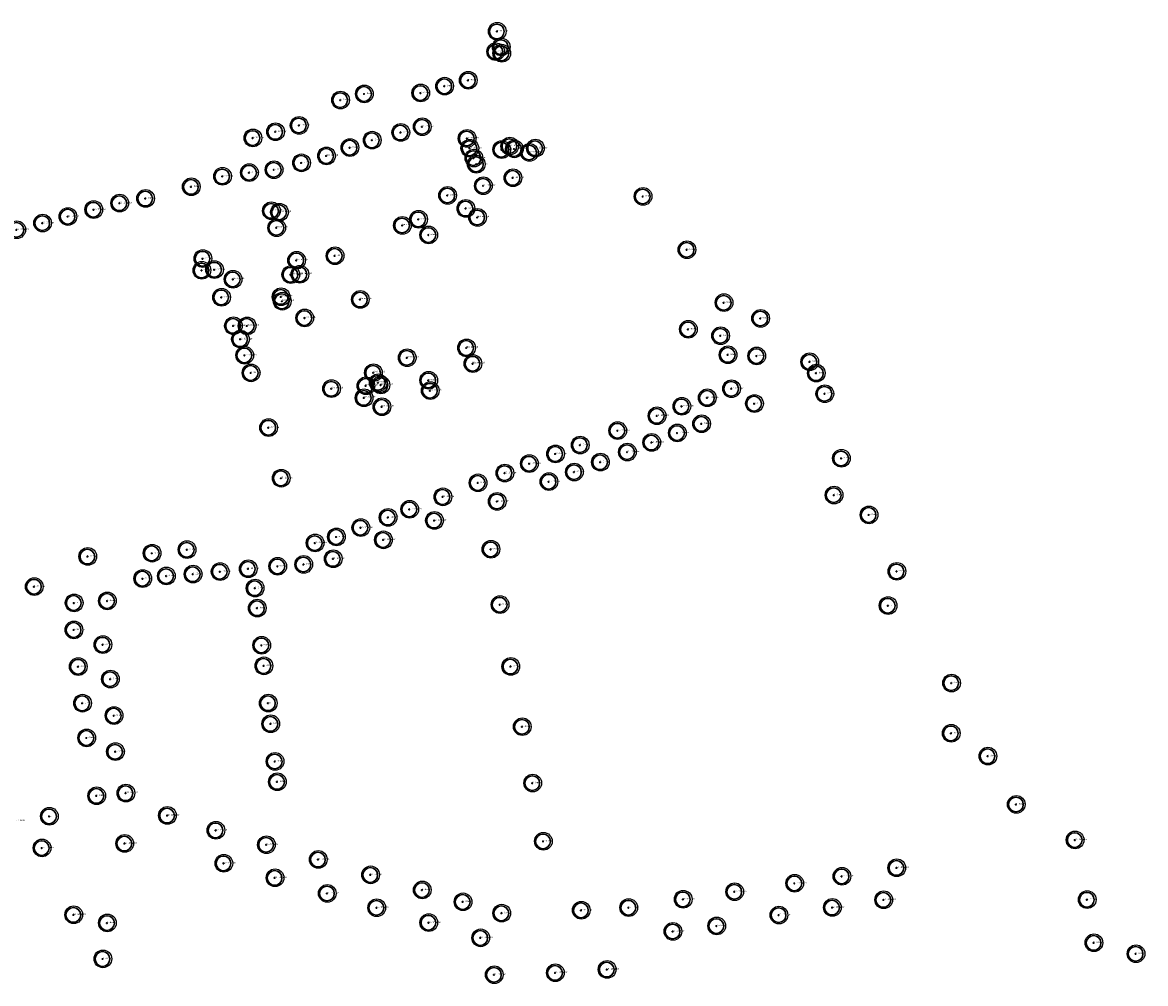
# Model space of a CAD drawing. Header units: metres. Extents: x 122855 to 145045, y 475575 to 480107.
# Tile 16 of 16: x 144239 to 144620, y 478499 to 478825. Entities that reach past the tile are written whole.
import ezdxf

# ---------------------------------------------------------------- set-up
doc = ezdxf.new("R2010")
doc.units = ezdxf.units.M
doc.header["$MEASUREMENT"] = 0
for name, color, linetype in [('0 - 6 meter', 52, 'Continuous'), ('12 - 15 meter', 65, 'Continuous'), ('15 - 18 meter', 83, 'Continuous'), ('18 - 24 meter', 58, 'Continuous'), ('20210609Boombeheer_Boombe', 7, 'Continuous'), ('6 - 9 meter', 60, 'Continuous'), ('9 - 12 meter', 60, 'Continuous'), ('Hoogte onbekent', 10, 'Continuous')]:
    doc.layers.add(name, color=color, linetype=linetype)
doc.styles.get("Standard").update_dxf_attribs({"font": 'arial.ttf'})

# ---------------------------------------------------------------- blocks, each defined once
blk = doc.blocks.new('SGR-BOOM_01')
at = {"lineweight": 30, "ltscale": 0.1}
h = blk.add_hatch(color=7, dxfattribs=at)
edge = h.paths.add_edge_path()
edge.add_arc((0, 0), 0.15, 0, 360)
at = {"color": 7, "lineweight": 30}
for radius in [2.5, 0.045]:
    blk.add_circle((0, 0), radius, dxfattribs=at)
at = {"color": 7, "lineweight": 30, "ltscale": 0.1}
blk.add_circle((0, 0), 0.15, dxfattribs=at)
blk = doc.blocks.new('Cirkel 6meter')
blk.add_circle((0.13, 0.05), 3)

msp = doc.modelspace()

# ---------------------------------------------------------------- block references
at = {"layer": '20210609Boombeheer_Boombe'}
for name, p in [('Cirkel 6meter', (144400.198, 478822.175)), ('SGR-BOOM_01', (144400.198, 478822.175)), ('Cirkel 6meter', (144399.6899, 478815.27138)), ('SGR-BOOM_01', (144399.6899, 478815.27138)), ('Cirkel 6meter', (144401.54198, 478816.85888)), ('Cirkel 6meter', (144401.74042, 478814.74221)), ('SGR-BOOM_01', (144401.54198, 478816.85888)), ('SGR-BOOM_01', (144401.74042, 478814.74221)), ('Cirkel 6meter', (144382.359, 478803.571)), ('Cirkel 6meter', (144390.386, 478805.582)), ('SGR-BOOM_01', (144390.386, 478805.582)), ('Cirkel 6meter', (144355.127, 478800.959)), ('SGR-BOOM_01', (144355.127, 478800.959)), ('Cirkel 6meter', (144374.251, 478801.26)), ('SGR-BOOM_01', (144374.251, 478801.26)), ('SGR-BOOM_01', (144382.359, 478803.571)), ('Cirkel 6meter', (144347.041, 478798.864)), ('SGR-BOOM_01', (144347.041, 478798.864)), ('Cirkel 6meter', (144324.99, 478788.106)), ('Cirkel 6meter', (144333.006, 478790.277)), ('SGR-BOOM_01', (144333.006, 478790.277)), ('Cirkel 6meter', (144374.782, 478789.821)), ('SGR-BOOM_01', (144374.782, 478789.821)), ('Cirkel 6meter', (144317.315, 478786.015)), ('SGR-BOOM_01', (144317.315, 478786.015)), ('SGR-BOOM_01', (144324.99, 478788.106)), ('Cirkel 6meter', (144357.778, 478785.254)), ('SGR-BOOM_01', (144357.778, 478785.254)), ('Cirkel 6meter', (144367.494, 478787.87)), ('SGR-BOOM_01', (144367.494, 478787.87)), ('Cirkel 6meter', (144389.984, 478785.869)), ('SGR-BOOM_01', (144389.984, 478785.869)), ('Cirkel 6meter', (144350.235, 478782.745)), ('SGR-BOOM_01', (144350.235, 478782.745)), ('Cirkel 6meter', (144390.902, 478782.53)), ('SGR-BOOM_01', (144390.902, 478782.53)), ('Cirkel 6meter', (144401.71866, 478782.06656)), ('SGR-BOOM_01', (144401.71866, 478782.06656)), ('Cirkel 6meter', (144404.45809, 478783.25763)), ('SGR-BOOM_01', (144404.45809, 478783.25763)), ('Cirkel 6meter', (144406.00647, 478782.30477)), ('SGR-BOOM_01', (144406.00647, 478782.30477)), ('Cirkel 6meter', (144411.128, 478781.11372)), ('SGR-BOOM_01', (144411.128, 478781.11372)), ('Cirkel 6meter', (144413.1528, 478782.54298)), ('SGR-BOOM_01', (144413.1528, 478782.54298)), ('Cirkel 6meter', (144333.804, 478777.556)), ('SGR-BOOM_01', (144333.804, 478777.556)), ('Cirkel 6meter', (144342.282, 478779.927)), ('SGR-BOOM_01', (144342.282, 478779.927)), ('Cirkel 6meter', (144392.279, 478779.192)), ('SGR-BOOM_01', (144392.279, 478779.192)), ('Cirkel 6meter', (144393.08, 478777.089)), ('SGR-BOOM_01', (144393.08, 478777.089)), ('Cirkel 6meter', (144307.007, 478772.981)), ('Cirkel 6meter', (144316.104, 478774.236)), ('SGR-BOOM_01', (144316.104, 478774.236)), ('Cirkel 6meter', (144324.48, 478775.238)), ('SGR-BOOM_01', (144324.48, 478775.238)), ('Cirkel 6meter', (144296.419, 478769.447)), ('SGR-BOOM_01', (144296.419, 478769.447)), ('SGR-BOOM_01', (144307.007, 478772.981)), ('Cirkel 6meter', (144395.493, 478769.801)), ('SGR-BOOM_01', (144395.493, 478769.801)), ('Cirkel 6meter', (144405.53003, 478772.47849)), ('SGR-BOOM_01', (144405.53003, 478772.47849)), ('Cirkel 6meter', (144280.906, 478765.483)), ('Cirkel 6meter', (144383.37639, 478766.52321)), ('SGR-BOOM_01', (144383.37639, 478766.52321)), ('Cirkel 6meter', (144449.667, 478766.177)), ('SGR-BOOM_01', (144449.667, 478766.177)), ('Cirkel 6meter', (144263.324, 478761.7)), ('Cirkel 6meter', (144272.133, 478763.887)), ('SGR-BOOM_01', (144272.133, 478763.887)), ('SGR-BOOM_01', (144280.906, 478765.483)), ('Cirkel 6meter', (144323.584, 478761.31)), ('Cirkel 6meter', (144389.556, 478762.078)), ('SGR-BOOM_01', (144389.556, 478762.078)), ('Cirkel 6meter', (144254.565, 478759.349)), ('SGR-BOOM_01', (144254.565, 478759.349)), ('SGR-BOOM_01', (144263.324, 478761.7)), ('SGR-BOOM_01', (144323.584, 478761.31)), ('Cirkel 6meter', (144326.332, 478760.811)), ('SGR-BOOM_01', (144326.332, 478760.811)), ('Cirkel 6meter', (144373.509, 478758.418)), ('SGR-BOOM_01', (144373.509, 478758.418)), ('Cirkel 6meter', (144393.524, 478759.053)), ('SGR-BOOM_01', (144393.524, 478759.053)), ('Cirkel 6meter', (144237.191, 478754.869)), ('SGR-BOOM_01', (144237.191, 478754.869)), ('Cirkel 6meter', (144245.984, 478757.134)), ('SGR-BOOM_01', (144245.984, 478757.134)), ('Cirkel 6meter', (144325.377, 478755.556)), ('SGR-BOOM_01', (144325.377, 478755.556)), ('Cirkel 6meter', (144368.036, 478756.35)), ('SGR-BOOM_01', (144368.036, 478756.35)), ('Cirkel 6meter', (144376.945, 478753.091)), ('SGR-BOOM_01', (144376.945, 478753.091)), ('Cirkel 6meter', (144345.165, 478746.041)), ('Cirkel 6meter', (144464.555, 478748.099)), ('SGR-BOOM_01', (144464.555, 478748.099)), ('Cirkel 6meter', (144300.33087, 478745.08033)), ('SGR-BOOM_01', (144300.33087, 478745.08033)), ('Cirkel 6meter', (144332.148, 478744.499)), ('SGR-BOOM_01', (144332.148, 478744.499)), ('SGR-BOOM_01', (144345.165, 478746.041)), ('Cirkel 6meter', (144300.00241, 478741.09421)), ('SGR-BOOM_01', (144300.00241, 478741.09421)), ('Cirkel 6meter', (144304.2902, 478741.33242)), ('SGR-BOOM_01', (144304.2902, 478741.33242)), ('Cirkel 6meter', (144330.176, 478739.653)), ('SGR-BOOM_01', (144330.176, 478739.653)), ('Cirkel 6meter', (144333.237, 478739.76)), ('SGR-BOOM_01', (144333.237, 478739.76)), ('Cirkel 6meter', (144310.586, 478738.057)), ('SGR-BOOM_01', (144310.586, 478738.057)), ('Cirkel 6meter', (144306.68088, 478731.957)), ('SGR-BOOM_01', (144306.68088, 478731.957)), ('Cirkel 6meter', (144326.876, 478732.117)), ('SGR-BOOM_01', (144326.876, 478732.117)), ('Cirkel 6meter', (144353.753, 478731.219)), ('Cirkel 6meter', (144327.258, 478730.631)), ('SGR-BOOM_01', (144327.258, 478730.631)), ('SGR-BOOM_01', (144353.753, 478731.219)), ('Cirkel 6meter', (144477.127, 478730.126)), ('SGR-BOOM_01', (144477.127, 478730.126)), ('Cirkel 6meter', (144334.895, 478724.938)), ('SGR-BOOM_01', (144334.895, 478724.938)), ('Cirkel 6meter', (144489.544, 478724.803)), ('SGR-BOOM_01', (144489.544, 478724.803)), ('Cirkel 6meter', (144310.7219, 478722.2755)), ('SGR-BOOM_01', (144310.7219, 478722.2755)), ('Cirkel 6meter', (144315.355, 478722.256)), ('SGR-BOOM_01', (144315.355, 478722.256)), ('Cirkel 6meter', (144465.02695, 478721.0943)), ('SGR-BOOM_01', (144465.02695, 478721.0943)), ('Cirkel 6meter', (144313.10402, 478717.7495)), ('SGR-BOOM_01', (144313.10402, 478717.7495)), ('Cirkel 6meter', (144475.97139, 478718.91942)), ('SGR-BOOM_01', (144475.97139, 478718.91942)), ('Cirkel 6meter', (144314.5333, 478712.27064)), ('Cirkel 6meter', (144389.791, 478714.79)), ('SGR-BOOM_01', (144389.791, 478714.79)), ('Cirkel 6meter', (144478.48493, 478712.43713)), ('SGR-BOOM_01', (144478.48493, 478712.43713)), ('Cirkel 6meter', (144488.221, 478712.051)), ('SGR-BOOM_01', (144314.5333, 478712.27064)), ('Cirkel 6meter', (144369.645, 478711.446)), ('SGR-BOOM_01', (144369.645, 478711.446)), ('Cirkel 6meter', (144391.948, 478709.457)), ('SGR-BOOM_01', (144391.948, 478709.457)), ('SGR-BOOM_01', (144488.221, 478712.051)), ('Cirkel 6meter', (144506.20832, 478710.07589)), ('SGR-BOOM_01', (144506.20832, 478710.07589)), ('Cirkel 6meter', (144316.67721, 478706.31536)), ('SGR-BOOM_01', (144316.67721, 478706.31536)), ('Cirkel 6meter', (144358.209, 478706.376)), ('SGR-BOOM_01', (144358.209, 478706.376)), ('Cirkel 6meter', (144508.44331, 478706.2162)), ('SGR-BOOM_01', (144508.44331, 478706.2162)), ('Cirkel 6meter', (144343.988, 478700.951)), ('SGR-BOOM_01', (144343.988, 478700.951)), ('Cirkel 6meter', (144355.658, 478701.927)), ('SGR-BOOM_01', (144355.658, 478701.927)), ('Cirkel 6meter', (144359.819, 478702.975)), ('SGR-BOOM_01', (144359.819, 478702.975)), ('Cirkel 6meter', (144360.737, 478702.199)), ('SGR-BOOM_01', (144360.737, 478702.199)), ('Cirkel 6meter', (144376.937, 478703.799)), ('SGR-BOOM_01', (144376.937, 478703.799)), ('Cirkel 6meter', (144479.68, 478700.936)), ('SGR-BOOM_01', (144479.68, 478700.936)), ('Cirkel 6meter', (144355.028, 478697.856)), ('SGR-BOOM_01', (144355.028, 478697.856)), ('Cirkel 6meter', (144377.495, 478700.28)), ('SGR-BOOM_01', (144377.495, 478700.28)), ('Cirkel 6meter', (144471.466, 478697.859)), ('SGR-BOOM_01', (144471.466, 478697.859)), ('Cirkel 6meter', (144511.32914, 478699.24211)), ('SGR-BOOM_01', (144511.32914, 478699.24211)), ('Cirkel 6meter', (144361.086, 478694.813)), ('SGR-BOOM_01', (144361.086, 478694.813)), ('Cirkel 6meter', (144462.821, 478694.978)), ('SGR-BOOM_01', (144462.821, 478694.978)), ('Cirkel 6meter', (144487.467, 478695.899)), ('SGR-BOOM_01', (144487.467, 478695.899)), ('Cirkel 6meter', (144454.415, 478691.756)), ('SGR-BOOM_01', (144454.415, 478691.756)), ('Cirkel 6meter', (144469.533, 478689.051)), ('Cirkel 6meter', (144322.63247, 478687.73485)), ('SGR-BOOM_01', (144322.63247, 478687.73485)), ('Cirkel 6meter', (144441.071, 478686.714)), ('SGR-BOOM_01', (144441.071, 478686.714)), ('Cirkel 6meter', (144461.302, 478685.931)), ('SGR-BOOM_01', (144461.302, 478685.931)), ('SGR-BOOM_01', (144469.533, 478689.051)), ('Cirkel 6meter', (144428.34, 478681.821)), ('SGR-BOOM_01', (144428.34, 478681.821)), ('Cirkel 6meter', (144452.609, 478682.72)), ('SGR-BOOM_01', (144452.609, 478682.72)), ('Cirkel 6meter', (144419.969, 478678.829)), ('SGR-BOOM_01', (144419.969, 478678.829)), ('Cirkel 6meter', (144444.35, 478679.452)), ('SGR-BOOM_01', (144444.35, 478679.452)), ('Cirkel 6meter', (144411.108, 478675.535)), ('SGR-BOOM_01', (144411.108, 478675.535)), ('Cirkel 6meter', (144435.217, 478676.028)), ('SGR-BOOM_01', (144435.217, 478676.028)), ('Cirkel 6meter', (144516.972, 478677.317)), ('SGR-BOOM_01', (144516.972, 478677.317)), ('Cirkel 6meter', (144326.92029, 478670.58363)), ('SGR-BOOM_01', (144326.92029, 478670.58363)), ('Cirkel 6meter', (144402.785, 478672.326)), ('SGR-BOOM_01', (144402.785, 478672.326)), ('Cirkel 6meter', (144426.352, 478672.672)), ('SGR-BOOM_01', (144426.352, 478672.672)), ('Cirkel 6meter', (144393.69109, 478669.00959)), ('SGR-BOOM_01', (144393.69109, 478669.00959)), ('Cirkel 6meter', (144417.753, 478669.409)), ('SGR-BOOM_01', (144417.753, 478669.409)), ('Cirkel 6meter', (144381.763, 478664.258)), ('SGR-BOOM_01', (144381.763, 478664.258)), ('Cirkel 6meter', (144400.185, 478662.708)), ('Cirkel 6meter', (144514.463, 478664.856)), ('SGR-BOOM_01', (144514.463, 478664.856)), ('Cirkel 6meter', (144370.496, 478660.026)), ('SGR-BOOM_01', (144370.496, 478660.026)), ('SGR-BOOM_01', (144400.185, 478662.708)), ('Cirkel 6meter', (144363.187, 478657.278)), ('SGR-BOOM_01', (144363.187, 478657.278)), ('Cirkel 6meter', (144378.913, 478656.25)), ('SGR-BOOM_01', (144378.913, 478656.25)), ('Cirkel 6meter', (144526.312, 478658.139)), ('SGR-BOOM_01', (144526.312, 478658.139)), ('Cirkel 6meter', (144353.922, 478653.814)), ('SGR-BOOM_01', (144353.922, 478653.814)), ('Cirkel 6meter', (144338.415, 478648.599)), ('SGR-BOOM_01', (144338.415, 478648.599)), ('Cirkel 6meter', (144345.654, 478650.677)), ('SGR-BOOM_01', (144345.654, 478650.677)), ('Cirkel 6meter', (144361.601, 478649.671)), ('SGR-BOOM_01', (144361.601, 478649.671)), ('Cirkel 6meter', (144261.29524, 478644.03406)), ('SGR-BOOM_01', (144261.29524, 478644.03406)), ('Cirkel 6meter', (144283.12101, 478645.13904)), ('SGR-BOOM_01', (144283.12101, 478645.13904)), ('Cirkel 6meter', (144294.98121, 478646.34008)), ('SGR-BOOM_01', (144294.98121, 478646.34008)), ('Cirkel 6meter', (144344.563, 478643.249)), ('Cirkel 6meter', (144398.072, 478646.48)), ('SGR-BOOM_01', (144398.072, 478646.48)), ('Cirkel 6meter', (144315.733, 478639.837)), ('Cirkel 6meter', (144325.729, 478640.695)), ('SGR-BOOM_01', (144325.729, 478640.695)), ('Cirkel 6meter', (144334.555, 478641.338)), ('SGR-BOOM_01', (144334.555, 478641.338)), ('SGR-BOOM_01', (144344.563, 478643.249)), ('Cirkel 6meter', (144279.949, 478636.535)), ('SGR-BOOM_01', (144279.949, 478636.535)), ('Cirkel 6meter', (144287.97, 478637.404)), ('SGR-BOOM_01', (144287.97, 478637.404)), ('Cirkel 6meter', (144297.012, 478638.038)), ('SGR-BOOM_01', (144297.012, 478638.038)), ('Cirkel 6meter', (144306.205, 478638.884)), ('SGR-BOOM_01', (144306.205, 478638.884)), ('SGR-BOOM_01', (144315.733, 478639.837)), ('Cirkel 6meter', (144535.77, 478638.983)), ('SGR-BOOM_01', (144535.77, 478638.983)), ('Cirkel 6meter', (144243.154, 478633.796)), ('SGR-BOOM_01', (144243.154, 478633.796)), ('Cirkel 6meter', (144318.068, 478633.297)), ('SGR-BOOM_01', (144318.068, 478633.297)), ('Cirkel 6meter', (144256.673, 478628.28)), ('Cirkel 6meter', (144267.94257, 478628.95959)), ('SGR-BOOM_01', (144267.94257, 478628.95959)), ('SGR-BOOM_01', (144256.673, 478628.28)), ('Cirkel 6meter', (144318.808, 478626.502)), ('SGR-BOOM_01', (144318.808, 478626.502)), ('Cirkel 6meter', (144401.153, 478627.685)), ('SGR-BOOM_01', (144401.153, 478627.685)), ('Cirkel 6meter', (144532.804, 478627.37)), ('SGR-BOOM_01', (144532.804, 478627.37)), ('Cirkel 6meter', (144256.599, 478619.126)), ('SGR-BOOM_01', (144256.599, 478619.126)), ('Cirkel 6meter', (144266.422, 478614.128)), ('SGR-BOOM_01', (144266.422, 478614.128)), ('Cirkel 6meter', (144320.299, 478613.9)), ('SGR-BOOM_01', (144320.299, 478613.9)), ('Cirkel 6meter', (144258.066, 478606.671)), ('SGR-BOOM_01', (144258.066, 478606.671)), ('Cirkel 6meter', (144321.046, 478606.927)), ('SGR-BOOM_01', (144321.046, 478606.927)), ('Cirkel 6meter', (144404.797, 478606.715)), ('SGR-BOOM_01', (144404.797, 478606.715)), ('Cirkel 6meter', (144268.984, 478602.44)), ('SGR-BOOM_01', (144268.984, 478602.44)), ('Cirkel 6meter', (144554.316, 478601.099)), ('SGR-BOOM_01', (144554.316, 478601.099)), ('Cirkel 6meter', (144259.512, 478594.257)), ('SGR-BOOM_01', (144259.512, 478594.257)), ('Cirkel 6meter', (144322.527, 478594.275)), ('SGR-BOOM_01', (144322.527, 478594.275)), ('Cirkel 6meter', (144270.207, 478590.059)), ('SGR-BOOM_01', (144270.207, 478590.059)), ('Cirkel 6meter', (144323.362, 478587.262)), ('SGR-BOOM_01', (144323.362, 478587.262)), ('Cirkel 6meter', (144408.697, 478586.287)), ('Cirkel 6meter', (144260.93, 478582.491)), ('SGR-BOOM_01', (144408.697, 478586.287)), ('Cirkel 6meter', (144554.201, 478584.052)), ('SGR-BOOM_01', (144554.201, 478584.052)), ('SGR-BOOM_01', (144260.93, 478582.491)), ('Cirkel 6meter', (144270.69, 478577.808)), ('SGR-BOOM_01', (144270.69, 478577.808)), ('Cirkel 6meter', (144566.653, 478576.29)), ('SGR-BOOM_01', (144566.653, 478576.29)), ('Cirkel 6meter', (144324.826, 478574.508)), ('SGR-BOOM_01', (144324.826, 478574.508)), ('Cirkel 6meter', (144325.606, 478567.59)), ('SGR-BOOM_01', (144325.606, 478567.59)), ('Cirkel 6meter', (144412.216, 478567.163)), ('Cirkel 6meter', (144274.223, 478563.756)), ('SGR-BOOM_01', (144274.223, 478563.756)), ('SGR-BOOM_01', (144412.216, 478567.163)), ('Cirkel 6meter', (144264.318, 478562.848)), ('SGR-BOOM_01', (144264.318, 478562.848)), ('Cirkel 6meter', (144576.286, 478559.927)), ('SGR-BOOM_01', (144576.286, 478559.927)), ('Cirkel 6meter', (144248.279, 478555.882)), ('Cirkel 6meter', (144288.316, 478556.178)), ('SGR-BOOM_01', (144288.316, 478556.178)), ('SGR-BOOM_01', (144248.279, 478555.882)), ('Cirkel 6meter', (144304.76, 478551.145)), ('SGR-BOOM_01', (144304.76, 478551.145)), ('Cirkel 6meter', (144245.782, 478545.152)), ('SGR-BOOM_01', (144245.782, 478545.152)), ('Cirkel 6meter', (144273.833, 478546.671)), ('SGR-BOOM_01', (144273.833, 478546.671)), ('Cirkel 6meter', (144321.906, 478546.255)), ('SGR-BOOM_01', (144321.906, 478546.255)), ('Cirkel 6meter', (144415.855, 478547.401)), ('SGR-BOOM_01', (144415.855, 478547.401)), ('Cirkel 6meter', (144596.223, 478547.856)), ('SGR-BOOM_01', (144596.223, 478547.856)), ('Cirkel 6meter', (144339.494, 478541.238)), ('SGR-BOOM_01', (144339.494, 478541.238)), ('Cirkel 6meter', (144307.453, 478539.939)), ('SGR-BOOM_01', (144307.453, 478539.939)), ('Cirkel 6meter', (144535.726, 478538.406)), ('SGR-BOOM_01', (144535.726, 478538.406)), ('Cirkel 6meter', (144324.809, 478535.015)), ('SGR-BOOM_01', (144324.809, 478535.015)), ('Cirkel 6meter', (144357.245, 478536.028)), ('SGR-BOOM_01', (144357.245, 478536.028)), ('Cirkel 6meter', (144501.106, 478533.158)), ('Cirkel 6meter', (144517.136, 478535.525)), ('SGR-BOOM_01', (144517.136, 478535.525)), ('Cirkel 6meter', (144342.541, 478529.739)), ('SGR-BOOM_01', (144342.541, 478529.739)), ('Cirkel 6meter', (144374.768, 478530.894)), ('SGR-BOOM_01', (144374.768, 478530.894)), ('Cirkel 6meter', (144480.741, 478530.307)), ('SGR-BOOM_01', (144480.741, 478530.307)), ('SGR-BOOM_01', (144501.106, 478533.158)), ('Cirkel 6meter', (144388.59, 478526.869)), ('SGR-BOOM_01', (144388.59, 478526.869)), ('Cirkel 6meter', (144463.284, 478527.743)), ('SGR-BOOM_01', (144463.284, 478527.743)), ('Cirkel 6meter', (144531.307, 478527.55)), ('SGR-BOOM_01', (144531.307, 478527.55)), ('Cirkel 6meter', (144600.329, 478527.616)), ('SGR-BOOM_01', (144600.329, 478527.616)), ('Cirkel 6meter', (144256.531, 478522.486)), ('SGR-BOOM_01', (144256.531, 478522.486)), ('Cirkel 6meter', (144359.323, 478524.881)), ('SGR-BOOM_01', (144359.323, 478524.881)), ('Cirkel 6meter', (144401.726, 478523.025)), ('SGR-BOOM_01', (144401.726, 478523.025)), ('Cirkel 6meter', (144428.71731, 478524.02096)), ('SGR-BOOM_01', (144428.71731, 478524.02096)), ('Cirkel 6meter', (144444.801, 478524.923)), ('SGR-BOOM_01', (144444.801, 478524.923)), ('Cirkel 6meter', (144495.765, 478522.387)), ('SGR-BOOM_01', (144495.765, 478522.387)), ('Cirkel 6meter', (144513.897, 478524.951)), ('SGR-BOOM_01', (144513.897, 478524.951)), ('Cirkel 6meter', (144267.9339, 478519.71901)), ('SGR-BOOM_01', (144267.9339, 478519.71901)), ('Cirkel 6meter', (144376.984, 478519.813)), ('SGR-BOOM_01', (144376.984, 478519.813)), ('Cirkel 6meter', (144474.656, 478518.697)), ('SGR-BOOM_01', (144474.656, 478518.697)), ('Cirkel 6meter', (144394.578, 478514.656)), ('SGR-BOOM_01', (144394.578, 478514.656)), ('Cirkel 6meter', (144459.797, 478516.842)), ('SGR-BOOM_01', (144459.797, 478516.842)), ('Cirkel 6meter', (144602.618, 478512.991)), ('SGR-BOOM_01', (144602.618, 478512.991)), ('Cirkel 6meter', (144266.42067, 478507.52509)), ('SGR-BOOM_01', (144266.42067, 478507.52509)), ('Cirkel 6meter', (144616.888, 478509.27)), ('SGR-BOOM_01', (144616.888, 478509.27)), ('Cirkel 6meter', (144419.916, 478502.814)), ('SGR-BOOM_01', (144419.916, 478502.814)), ('Cirkel 6meter', (144437.481, 478503.936)), ('SGR-BOOM_01', (144437.481, 478503.936)), ('Cirkel 6meter', (144399.194, 478502.145)), ('SGR-BOOM_01', (144399.194, 478502.145))]:
    msp.add_blockref(name, p, dxfattribs=at)

# ---------------------------------------------------------------- texts
at = {"color": 3, "char_height": 0.2, "attachment_point": 7}
for insert in [(144322.527, 478594.275), (144248.279, 478555.882)]:
    msp.add_mtext('1 meter', dxfattribs=dict(at, insert=insert))
at = {"layer": '0 - 6 meter', "char_height": 0.5, "attachment_point": 7}
for insert in [(144399.6899, 478815.27138), (144401.54198, 478816.85888), (144401.74042, 478814.74221), (144383.37639, 478766.52321), (144449.667, 478766.177), (144389.556, 478762.078), (144373.509, 478758.418), (144376.945, 478753.091), (144300.33087, 478745.08033), (144464.555, 478748.099), (144306.68088, 478731.957), (144465.02695, 478721.0943), (144475.97139, 478718.91942), (144478.48493, 478712.43713), (144376.937, 478703.799), (144487.467, 478695.899), (144428.34, 478681.821), (144393.69109, 478669.00959), (144345.654, 478650.677), (144294.98121, 478646.34008), (144261.29524, 478644.03406), (144283.12101, 478645.13904), (144334.555, 478641.338), (144279.949, 478636.535), (144287.97, 478637.404), (144256.673, 478628.28), (144267.94257, 478628.95959), (144318.808, 478626.502), (144320.299, 478613.9), (144325.606, 478567.59), (144264.318, 478562.848), (144374.768, 478530.894), (144600.329, 478527.616), (144267.9339, 478519.71901), (144474.656, 478518.697), (144602.618, 478512.991), (144616.888, 478509.27), (144266.42067, 478507.52509)]:
    msp.add_mtext('0 - 6 meter', dxfattribs=dict(at, insert=insert))
at = {"layer": '12 - 15 meter', "char_height": 0.5, "attachment_point": 7}
for insert in [(144374.782, 478789.821), (144404.45809, 478783.25763), (144401.71866, 478782.06656), (144406.00647, 478782.30477), (144411.128, 478781.11372), (144413.1528, 478782.54298), (144395.493, 478769.801), (144272.133, 478763.887), (144263.324, 478761.7), (144245.984, 478757.134), (144254.565, 478759.349), (144237.191, 478754.869), (144310.7219, 478722.2755), (144313.10402, 478717.7495), (144314.5333, 478712.27064), (144479.68, 478700.936), (144471.466, 478697.859), (144454.415, 478691.756), (144462.821, 478694.978), (144441.071, 478686.714), (144461.302, 478685.931), (144452.609, 478682.72), (144419.969, 478678.829), (144444.35, 478679.452), (144402.785, 478672.326), (144411.108, 478675.535), (144417.753, 478669.409), (144381.763, 478664.258), (144400.185, 478662.708), (144370.496, 478660.026), (144353.922, 478653.814), (144378.913, 478656.25), (144361.601, 478649.671), (144338.415, 478648.599), (144344.563, 478643.249), (144596.223, 478547.856), (144517.136, 478535.525), (144535.726, 478538.406), (144501.106, 478533.158), (144463.284, 478527.743), (144480.741, 478530.307), (144531.307, 478527.55), (144513.897, 478524.951), (144495.765, 478522.387), (144459.797, 478516.842)]:
    msp.add_mtext('12 - 15 meter', dxfattribs=dict(at, insert=insert))
at = {"layer": '15 - 18 meter', "char_height": 0.5, "attachment_point": 7}
for insert in [(144389.984, 478785.869), (144390.902, 478782.53), (144392.279, 478779.192), (144393.08, 478777.089), (144326.92029, 478670.58363), (144288.316, 478556.178), (144304.76, 478551.145), (144273.833, 478546.671), (144321.906, 478546.255), (144307.453, 478539.939), (144339.494, 478541.238), (144357.245, 478536.028), (144324.809, 478535.015), (144342.541, 478529.739), (144359.323, 478524.881), (144376.984, 478519.813), (144394.578, 478514.656), (144399.194, 478502.145), (144419.916, 478502.814), (144437.481, 478503.936)]:
    msp.add_mtext('15 - 18 meter', dxfattribs=dict(at, insert=insert))
at = {"layer": '18 - 24 meter', "char_height": 0.5, "attachment_point": 7}
for insert in [(144236.053, 478554.41), (144245.782, 478545.152), (144256.531, 478522.486)]:
    msp.add_mtext('18 - 24 meter', dxfattribs=dict(at, insert=insert))
at = {"layer": '6 - 9 meter', "char_height": 0.5, "attachment_point": 7}
for insert in [(144390.386, 478805.582), (144382.359, 478803.571), (144347.041, 478798.864), (144355.127, 478800.959), (144374.251, 478801.26), (144367.494, 478787.87), (144350.235, 478782.745), (144357.778, 478785.254), (144333.804, 478777.556), (144296.419, 478769.447), (144280.906, 478765.483), (144300.00241, 478741.09421), (144477.127, 478730.126), (144489.544, 478724.803), (144488.221, 478712.051), (144506.20832, 478710.07589), (144508.44331, 478706.2162), (144511.32914, 478699.24211), (144469.533, 478689.051), (144435.217, 478676.028), (144516.972, 478677.317), (144514.463, 478664.856), (144526.312, 478658.139), (144398.072, 478646.48), (144325.729, 478640.695), (144535.77, 478638.983), (144318.068, 478633.297), (144401.153, 478627.685), (144532.804, 478627.37), (144266.422, 478614.128), (144258.066, 478606.671), (144321.046, 478606.927), (144404.797, 478606.715), (144268.984, 478602.44), (144554.316, 478601.099), (144259.512, 478594.257), (144270.207, 478590.059), (144323.362, 478587.262), (144408.697, 478586.287), (144260.93, 478582.491), (144554.201, 478584.052), (144324.826, 478574.508), (144566.653, 478576.29), (144412.216, 478567.163), (144576.286, 478559.927), (144415.855, 478547.401), (144388.59, 478526.869), (144401.726, 478523.025)]:
    msp.add_mtext('6 - 9 meter', dxfattribs=dict(at, insert=insert))
at = {"layer": '9 - 12 meter', "char_height": 0.5, "attachment_point": 7}
for insert in [(144400.198, 478822.175), (144324.99, 478788.106), (144333.006, 478790.277), (144317.315, 478786.015), (144324.48, 478775.238), (144307.007, 478772.981), (144316.104, 478774.236), (144405.53003, 478772.47849), (144345.165, 478746.041), (144304.2902, 478741.33242), (144316.67721, 478706.31536), (144322.63247, 478687.73485), (144426.352, 478672.672), (144363.187, 478657.278), (144297.012, 478638.038), (144306.205, 478638.884), (144315.733, 478639.837), (144243.154, 478633.796), (144256.599, 478619.126), (144270.69, 478577.808), (144428.71731, 478524.02096), (144444.801, 478524.923)]:
    msp.add_mtext('9 - 12 meter', dxfattribs=dict(at, insert=insert))
at = {"layer": 'Hoogte onbekent', "char_height": 0.5, "attachment_point": 7}
for insert in [(144342.282, 478779.927), (144323.584, 478761.31), (144326.332, 478760.811), (144368.036, 478756.35), (144393.524, 478759.053), (144325.377, 478755.556), (144332.148, 478744.499), (144310.586, 478738.057), (144330.176, 478739.653), (144333.237, 478739.76), (144326.876, 478732.117), (144327.258, 478730.631), (144353.753, 478731.219), (144315.355, 478722.256), (144334.895, 478724.938), (144389.791, 478714.79), (144369.645, 478711.446), (144391.948, 478709.457), (144358.209, 478706.376), (144359.819, 478702.975), (144343.988, 478700.951), (144355.658, 478701.927), (144360.737, 478702.199), (144377.495, 478700.28), (144355.028, 478697.856), (144361.086, 478694.813), (144274.223, 478563.756)]:
    msp.add_mtext('Niet ingevuld', dxfattribs=dict(at, insert=insert))

doc.saveas('drawing.dxf')
